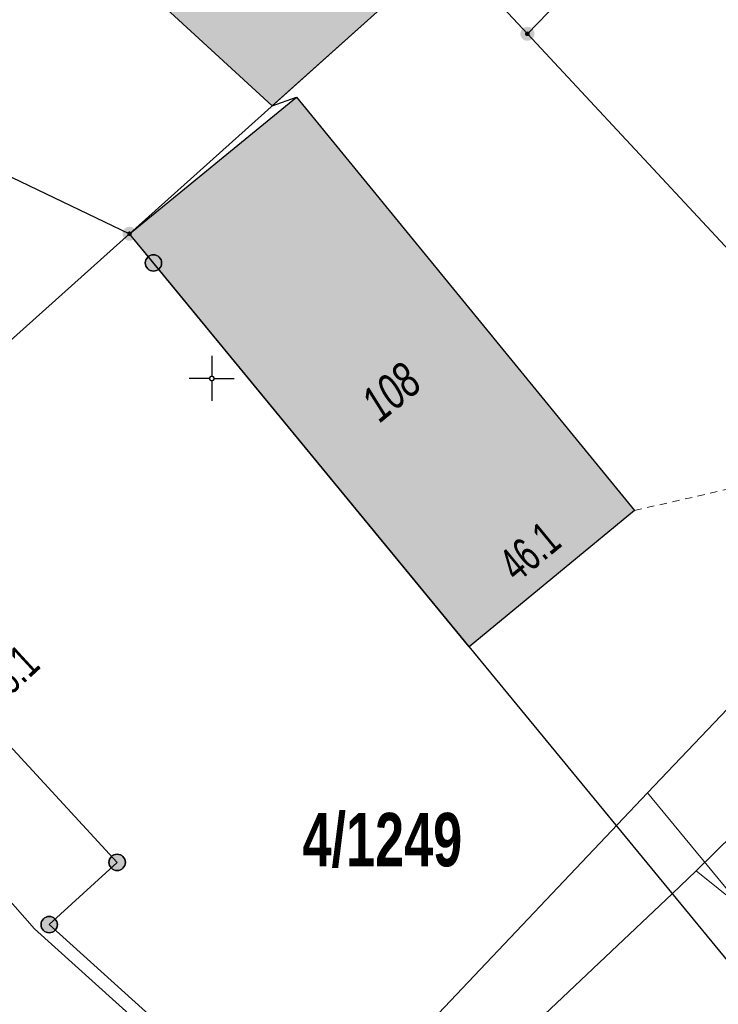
# Model space of a CAD drawing. Header units: metres. Extents: x 2695560 to 2696939, y 1260529 to 1262050.
# Tile 29 of 256: x 2695821 to 2695840, y 1260857 to 1260885. Entities that reach past the tile are written whole.
import ezdxf

# ---------------------------------------------------------------- set-up
doc = ezdxf.new("R2010")
doc.units = ezdxf.units.M
doc.linetypes.add('AUSGEZOGEN', pattern=[0])
doc.linetypes.add('VERDECKT2_S2', pattern=[0.36, 0.2, -0.16])
for name, color, linetype in [('XR$1$AV_Gebäudeflächen (BB)', 7, 'AUSGEZOGEN'), ('XR$1$AV_Grenzpunkte', 7, 'AUSGEZOGEN'), ('XR$1$AV_Grundstück-Nr.', 7, 'AUSGEZOGEN'), ('XR$1$AV_Haus-Nr.', 7, 'AUSGEZOGEN'), ('XR$1$AV_Koordinatennetzpunkte', 7, 'AUSGEZOGEN'), ('XR$1$AV_Linien (BB)', 7, 'AUSGEZOGEN'), ('XR$1$AV_Versicherung-Nr.', 7, 'AUSGEZOGEN'), ('XR$1$Liegenschaftsgrenzen', 7, 'AUSGEZOGEN'), ('XR$1$PFAV', 255, 'AUSGEZOGEN')]:
    doc.layers.add(name, color=color, linetype=linetype)
doc.layers.add('XR$2$ABW-Linie-R-ungenau', color=4, linetype='VERDECKT2_S2', lineweight=18)
doc.layers.add('XR$2$KOM-Linie-U-genau', color=91, linetype='AUSGEZOGEN', lineweight=18)
doc.styles.add('ARIAL', font='arial.ttf')

# ---------------------------------------------------------------- blocks, each defined once
blk = doc.blocks.new('BWAV20')
at = {"true_color": 0x000000, "transparency": 33554687}
blk.add_hatch(color=18, dxfattribs=at).paths.add_polyline_path([(0.167, 0), (0.163, 0.034), (0.153, 0.066), (0.137, 0.095), (0.115, 0.121), (0.088, 0.141), (0.058, 0.156), (0.025, 0.165), (-0.008, 0.166), (-0.042, 0.161), (-0.073, 0.15), (-0.102, 0.132), (-0.126, 0.109), (-0.146, 0.081), (-0.159, 0.05), (-0.166, 0.017), (-0.166, -0.017), (-0.159, -0.05), (-0.146, -0.081), (-0.126, -0.109), (-0.102, -0.132), (-0.073, -0.15), (-0.042, -0.161), (-0.008, -0.166), (0.025, -0.165), (0.058, -0.156), (0.088, -0.141), (0.115, -0.121), (0.137, -0.095), (0.153, -0.066), (0.163, -0.034)])
at = {"layer": 'XR$1$PFAV', "transparency": 33554687}
blk.add_hatch(color=7, dxfattribs=at).paths.add_polyline_path([(0.5, 0), (0.49, 0.101), (0.459, 0.197), (0.41, 0.286), (0.344, 0.362), (0.264, 0.424), (0.174, 0.469), (0.076, 0.494), (-0.025, 0.499), (-0.125, 0.484), (-0.22, 0.449), (-0.306, 0.395), (-0.379, 0.326), (-0.437, 0.243), (-0.477, 0.15), (-0.497, 0.051), (-0.497, -0.051), (-0.477, -0.15), (-0.437, -0.243), (-0.379, -0.326), (-0.306, -0.395), (-0.22, -0.449), (-0.125, -0.484), (-0.025, -0.499), (0.076, -0.494), (0.174, -0.469), (0.264, -0.424), (0.344, -0.362), (0.41, -0.286), (0.459, -0.197), (0.49, -0.101)])
blk = doc.blocks.new('BAV15')
at = {"layer": 'XR$1$PFAV', "transparency": 33554687}
blk.add_hatch(color=7, dxfattribs=at).paths.add_polyline_path([(0.5, 0), (0.49, 0.101), (0.459, 0.197), (0.41, 0.286), (0.344, 0.362), (0.264, 0.424), (0.174, 0.469), (0.076, 0.494), (-0.025, 0.499), (-0.125, 0.484), (-0.22, 0.449), (-0.306, 0.395), (-0.379, 0.326), (-0.437, 0.243), (-0.477, 0.15), (-0.497, 0.051), (-0.497, -0.051), (-0.477, -0.15), (-0.437, -0.243), (-0.379, -0.326), (-0.306, -0.395), (-0.22, -0.449), (-0.125, -0.484), (-0.025, -0.499), (0.076, -0.494), (0.174, -0.469), (0.264, -0.424), (0.344, -0.362), (0.41, -0.286), (0.459, -0.197), (0.49, -0.101)])
at = {"color": 7, "transparency": 33554687}
for start, end in [(90, 270), (270, 90)]:
    blk.add_arc((0, 0), 0.5, start, end, dxfattribs=at)
at = {"layer": 'XR$1$PFAV', "transparency": 33554687}
blk.add_circle((0, 0), 0.5, dxfattribs=at)
blk = doc.blocks.new('BAV2041')
at = {"color": 7, "transparency": 33554687}
for p, q in [((0, 0.5), (0, 0.05)), ((-0.05, 0), (-0.5, 0)), ((0.05, 0), (0.5, 0)), ((0, -0.05), (0, -0.5))]:
    blk.add_line(p, q, dxfattribs=at)
blk.add_circle((0, 0), 0.05, dxfattribs=at)
for start, end in [(90, 270), (270, 90)]:
    blk.add_arc((0, 0), 0.05, start, end, dxfattribs=at)

msp = doc.modelspace()

# ---------------------------------------------------------------- hatches: boundary and pattern name
at = {"layer": 'XR$1$AV_Gebäudeflächen (BB)', "true_color": 0xd2d2d2, "transparency": 33554687}
for points in [[(2695822.096, 1260896.833), (2695817.426, 1260891.771), (2695827.652, 1260882.388), (2695832.53, 1260886.76), (2695828.008, 1260891.611)], [(2695823.683, 1260878.83), (2695833.125, 1260867.355), (2695837.725, 1260871.14), (2695828.323, 1260882.63)]]:
    msp.add_hatch(color=254, dxfattribs=at).paths.add_polyline_path(points)

# ---------------------------------------------------------------- linework, layer by layer
at = {"layer": 'XR$1$AV_Linien (BB)', "color": 7, "linetype": 'AUSGEZOGEN', "transparency": 33554687}
for p, q in [((2695827.652, 1260882.388), (2695817.426, 1260891.771)), ((2695832.53, 1260886.76), (2695827.652, 1260882.388)), ((2695823.683, 1260878.83), (2695828.323, 1260882.63)), ((2695827.652, 1260882.388), (2695828.323, 1260882.63)), ((2695828.323, 1260882.63), (2695837.725, 1260871.14))]:
    msp.add_line(p, q, dxfattribs=at)
for points in [[(2695817.508, 1260880.949), (2695818.078, 1260881.511), (2695823.683, 1260878.83)], [(2695837.725, 1260871.14), (2695833.125, 1260867.355), (2695823.683, 1260878.83)]]:
    msp.add_lwpolyline(points, dxfattribs=at)
at = {"layer": 'XR$1$Liegenschaftsgrenzen', "color": 7, "linetype": 'AUSGEZOGEN', "transparency": 33554687}
for p, q in [((2695823.683, 1260878.83), (2695832.53, 1260886.76)), ((2695834.743, 1260884.387), (2695832.53, 1260886.76)), ((2695814.68, 1260870.76), (2695823.683, 1260878.83))]:
    msp.add_line(p, q, dxfattribs=at)
for points in [[(2695859.653, 1260910.029), (2695858.99, 1260909.34), (2695856.2, 1260906.44), (2695849.8, 1260899.92), (2695835.88, 1260885.56), (2695834.743, 1260884.387)], [(2695834.743, 1260884.387), (2695841.1, 1260877.56), (2695843.396, 1260874.753)], [(2695853.669, 1260846.612), (2695852.542, 1260847.582), (2695849.812, 1260849.932), (2695842.025, 1260856.539), (2695824.349, 1260878.02), (2695823.683, 1260878.83)], [(2695830.06, 1260851.86), (2695821.45, 1260859.63), (2695823.34, 1260861.36), (2695814.68, 1260870.76)]]:
    msp.add_lwpolyline(points, dxfattribs=at)
at = {"layer": 'XR$2$ABW-Linie-R-ungenau', "linetype": 'VERDECKT2_S2', "transparency": 33554687}
msp.add_lwpolyline([(2695837.721, 1260871.14), (2695841.008, 1260871.889), (2695841.455, 1260871.891)], dxfattribs=at)
at = {"layer": 'XR$2$KOM-Linie-U-genau', "linetype": 'AUSGEZOGEN', "transparency": 33554687}
for p, q in [((2695828.293, 1260852.975), (2695838.086, 1260863.289)), ((2695838.086, 1260863.289), (2695842.846, 1260857.506)), ((2695838.771, 1260860.486), (2695839.437, 1260861.122)), ((2695839.437, 1260861.122), (2695843.282, 1260858.018)), ((2695834.307, 1260856.273), (2695838.771, 1260860.486))]:
    msp.add_line(p, q, dxfattribs=at)
for points in [[(2695838.086, 1260863.289), (2695842.526, 1260867.965), (2695848.427, 1260875.078), (2695855.244, 1260882.915)], [(2695839.437, 1260861.122), (2695844.642, 1260866.241), (2695848.201, 1260869.753)], [(2695828.293, 1260852.975), (2695821.04, 1260859.516), (2695816.201, 1260865.01)]]:
    msp.add_lwpolyline(points, dxfattribs=at)

# ---------------------------------------------------------------- block references
at = {"layer": 'XR$1$AV_Grenzpunkte', "color": 7, "linetype": 'AUSGEZOGEN', "lineweight": -3, "transparency": 33554687}
for name, p, xscale, yscale in [('BWAV20', (2695834.743, 1260884.387), 0.3899999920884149, 0.3899999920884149), ('BWAV20', (2695823.683, 1260878.83), 0.3899999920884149, 0.3899999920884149), ('BAV15', (2695824.349, 1260878.02), 0.4549999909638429, 0.4549999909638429), ('BAV15', (2695823.34, 1260861.36), 0.4549999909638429, 0.4549999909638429), ('BAV15', (2695821.45, 1260859.63), 0.4549999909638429, 0.4549999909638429)]:
    msp.add_blockref(name, p, dxfattribs=dict(at, xscale=xscale, yscale=yscale))
at = {"layer": 'XR$1$AV_Koordinatennetzpunkte', "color": 7, "linetype": 'AUSGEZOGEN', "lineweight": -3, "transparency": 33554687, "xscale": 1.25, "yscale": 1.25}
msp.add_blockref('BAV2041', (2695825.97, 1260874.81), dxfattribs=at)

# ---------------------------------------------------------------- texts
at = {"layer": 'XR$1$AV_Grundstück-Nr.', "color": 7, "transparency": 33554687, "insert": (2695830.71, 1260861.971), "char_height": 1.48491, "width": 4.98214, "attachment_point": 5, "style": 'ARIAL'}
msp.add_mtext('\\A1;{\\fArial|i0|b1;\\H1.484908;\\W0.700000;\\C7;4/1249}\\P', dxfattribs=at)
at = {"layer": 'XR$1$AV_Haus-Nr.', "color": 7, "transparency": 33554687, "char_height": 0.92968, "width": 2.03566, "style": 'ARIAL'}
for s, insert, attachment_point, rotation in [('\\W0.66;46.1', (2695835.107, 1260869.634), 8, 39.4479), ('\\W0.66;48.1', (2695820.002, 1260866.906), 2, 42.6528)]:
    msp.add_mtext(s, dxfattribs=dict(at, insert=insert, attachment_point=attachment_point, rotation=rotation))
at = {"layer": 'XR$1$AV_Versicherung-Nr.', "color": 7, "transparency": 33554687, "insert": (2695830.952, 1260874.432), "char_height": 0.96842, "width": 1.92219, "attachment_point": 5, "rotation": 39.4479, "style": 'ARIAL'}
msp.add_mtext('\\A1;{\\fArial|i1|b0;\\H0.968418;\\W0.700000;\\C7;108}\\P', dxfattribs=at)

doc.saveas('drawing.dxf')
